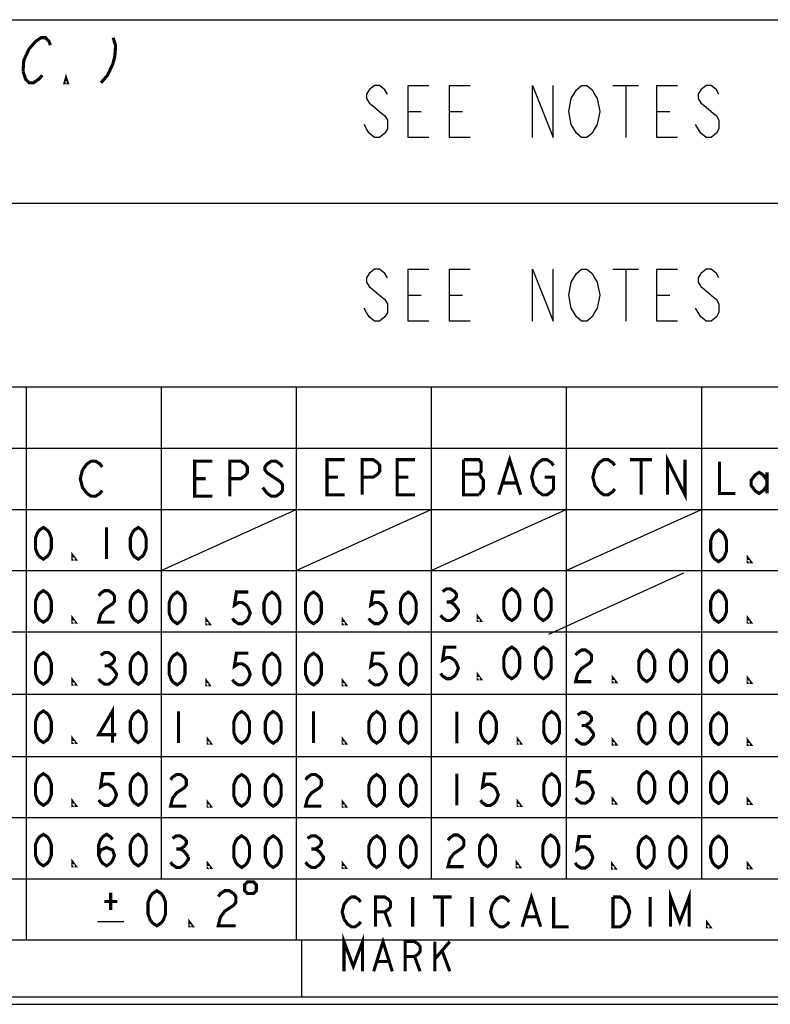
# Model space of a CAD drawing. Header units: millimetres. Extents: x 0 to 420, y 0 to 297.
# Tile 6 of 15: x 258 to 294, y 0 to 47. Entities that reach past the tile are written whole.
import ezdxf

# ---------------------------------------------------------------- set-up
doc = ezdxf.new("R2010")
doc.units = ezdxf.units.MM
doc.header["$LTSCALE"] = 23.1
doc.layers.get('0').update_dxf_attribs({"linetype": 'CONTINUOUS'})

msp = doc.modelspace()

# ---------------------------------------------------------------- linework, layer by layer
at = {"color": 7, "linetype": 'CONTINUOUS', "true_color": 0xf5f5f5}
for p, q in [((234.756, 47.473), (417.234, 47.473)), ((286.817, 44.296), (288.067, 44.296)), ((287.442, 44.296), (287.442, 41.796)), ((276.942, 43.046), (277.567, 43.046)), ((278.942, 43.046), (279.567, 43.046)), ((288.942, 43.046), (289.567, 43.046)), ((234.756, 38.619), (315.07, 38.619)), ((286.817, 35.442), (288.067, 35.442)), ((287.442, 35.442), (287.442, 32.942)), ((276.942, 34.192), (277.567, 34.192)), ((278.942, 34.192), (279.567, 34.192)), ((288.942, 34.192), (289.567, 34.192)), ((234.756, 29.765), (417.234, 29.765)), ((258.512, 29.765), (258.512, 3.102)), ((265.028, 29.765), (265.028, 6.053)), ((271.545, 29.765), (271.545, 3.102)), ((278.061, 29.765), (278.061, 6.053)), ((284.577, 29.765), (284.577, 6.053)), ((291.094, 29.765), (291.094, 6.053)), ((234.756, 26.814), (304.127, 26.814)), ((234.756, 23.863), (304.127, 23.863)), ((265.028, 20.911), (271.545, 23.863)), ((271.545, 20.911), (278.061, 23.863)), ((278.061, 20.911), (284.577, 23.863)), ((284.577, 20.911), (291.094, 23.863)), ((234.756, 20.911), (417.234, 20.911)), ((283.725, 17.854), (290.241, 20.805)), ((234.756, 17.96), (304.127, 17.96)), ((234.756, 14.958), (304.127, 14.958)), ((234.756, 11.955), (417.234, 11.955)), ((234.756, 9.004), (304.127, 9.004)), ((234.756, 6.053), (304.127, 6.053)), ((261.962, 3.985), (263.223, 3.985)), ((2.782, 3.102), (417.234, 3.102)), ((271.821, 0.358), (271.821, 3.102)), ((0, 0), (420, 0)), ((0.038, 0.358), (419.978, 0.358))]:
    msp.add_line(p, q, dxfattribs=at)
at = {"color": 7, "linetype": 'CONTINUOUS', "true_color": 0xf5f5f5, "const_width": 0.15}
for points in [[(258.361, 44.975), (258.397, 45.518), (258.652, 46.061), (258.809, 46.242), (258.966, 46.423), (259.232, 46.604), (259.449, 46.604), (259.617, 46.423), (259.678, 46.242)], [(262.707, 46.604), (262.827, 46.242), (262.79, 45.699), (262.693, 45.337), (262.439, 44.794), (262.125, 44.432)], [(259.29, 44.794), (259.132, 44.613), (258.867, 44.432), (258.65, 44.432), (258.481, 44.613), (258.361, 44.975)], [(260.496, 44.432), (260.387, 44.432), (260.436, 44.613), (260.496, 44.432)], [(261.23, 25.766), (261.442, 26.049), (261.654, 26.19), (261.865, 26.19), (262.077, 26.049), (262.183, 25.907)], [(267.49, 24.495), (266.643, 24.495), (266.643, 26.19), (267.49, 26.19)], [(268.338, 24.495), (268.338, 26.19), (268.868, 26.19), (269.079, 26.049), (269.185, 25.907), (269.185, 25.625), (269.079, 25.484), (268.868, 25.342), (268.338, 25.342)], [(270.88, 25.907), (270.774, 26.049), (270.562, 26.19), (270.35, 26.19), (270.139, 26.049), (270.033, 25.907), (270.033, 25.766), (270.139, 25.625), (270.35, 25.484), (270.562, 25.342), (270.774, 25.201), (270.88, 25.06), (270.88, 24.778), (270.774, 24.636), (270.562, 24.495), (270.35, 24.495), (270.139, 24.636)], [(273.877, 24.567), (273.03, 24.567), (273.03, 26.262), (273.877, 26.262)], [(274.725, 24.567), (274.725, 26.262), (275.254, 26.262), (275.466, 26.121), (275.572, 25.98), (275.572, 25.697), (275.466, 25.556), (275.254, 25.415), (274.725, 25.415)], [(277.267, 24.567), (276.419, 24.567), (276.419, 26.262), (277.267, 26.262)], [(279.619, 26.262), (279.619, 24.567), (280.36, 24.567)], [(280.36, 24.567), (280.572, 24.85), (280.572, 25.273), (280.466, 25.415), (280.36, 25.556), (280.466, 25.697), (280.466, 26.121), (280.36, 26.262), (279.619, 26.262)], [(281.314, 24.567), (281.843, 26.262), (282.373, 24.567)], [(283.538, 25.415), (283.962, 25.415), (283.962, 24.85), (283.856, 24.708), (283.644, 24.567), (283.432, 24.567), (283.221, 24.708), (283.115, 24.85), (283.009, 24.991), (282.903, 25.415), (283.009, 25.838), (283.221, 26.121)], [(283.221, 26.121), (283.432, 26.262), (283.644, 26.262), (283.856, 26.121), (283.962, 25.98)], [(285.961, 25.838), (286.173, 26.121), (286.385, 26.262), (286.596, 26.262), (286.808, 26.121), (286.914, 25.98)], [(287.656, 26.262), (288.715, 26.262)], [(288.185, 26.262), (288.185, 24.567)], [(289.456, 24.567), (289.456, 26.262), (290.304, 24.567), (290.304, 26.262)], [(291.973, 26.158), (291.973, 24.633), (292.735, 24.633)], [(261.442, 24.636), (261.23, 24.919), (261.124, 25.342), (261.23, 25.766)], [(286.173, 24.708), (285.961, 24.991), (285.855, 25.415), (285.961, 25.838)], [(294.261, 25.014), (294.07, 24.76), (293.879, 24.633), (293.689, 24.76), (293.498, 25.014), (293.498, 25.269), (293.689, 25.523), (293.879, 25.65), (294.07, 25.523), (294.261, 25.269)], [(294.261, 25.65), (294.261, 24.633)], [(266.643, 25.342), (267.173, 25.342)], [(273.03, 25.415), (273.56, 25.415)], [(276.419, 25.415), (276.949, 25.415)], [(279.619, 25.556), (280.36, 25.556)], [(281.526, 25.132), (282.161, 25.132)], [(262.183, 24.778), (262.077, 24.636), (261.865, 24.495), (261.654, 24.495), (261.442, 24.636)], [(270.139, 24.636), (269.927, 24.919)], [(286.914, 24.85), (286.808, 24.708), (286.596, 24.567), (286.385, 24.567), (286.173, 24.708)], [(259.343, 21.463), (259.152, 21.59), (259.057, 21.717), (258.961, 21.972), (258.961, 22.48), (259.057, 22.734), (259.152, 22.861), (259.343, 22.989), (259.533, 22.861), (259.629, 22.734), (259.724, 22.48), (259.724, 21.972), (259.629, 21.717), (259.533, 21.59), (259.343, 21.463)], [(262.393, 22.989), (262.393, 21.463)], [(263.919, 21.463), (263.728, 21.59), (263.633, 21.717), (263.537, 21.972), (263.537, 22.48), (263.633, 22.734), (263.728, 22.861), (263.919, 22.989), (264.109, 22.861), (264.205, 22.734), (264.3, 22.48), (264.3, 21.972), (264.205, 21.717), (264.109, 21.59), (263.919, 21.463)], [(291.925, 21.344), (291.734, 21.471), (291.639, 21.598), (291.543, 21.852), (291.543, 22.361), (291.639, 22.615), (291.734, 22.742), (291.925, 22.869), (292.115, 22.742), (292.211, 22.615), (292.306, 22.361), (292.306, 21.852), (292.211, 21.598), (292.115, 21.471), (291.925, 21.344)], [(260.868, 21.463), (260.773, 21.463), (260.773, 21.59), (260.868, 21.463)], [(293.45, 21.344), (293.355, 21.344), (293.355, 21.471), (293.45, 21.344)], [(259.343, 18.421), (259.152, 18.548), (259.057, 18.675), (258.961, 18.929), (258.961, 19.438), (259.057, 19.692), (259.152, 19.819), (259.343, 19.946), (259.533, 19.819), (259.629, 19.692), (259.724, 19.438), (259.724, 18.929), (259.629, 18.675), (259.533, 18.548), (259.343, 18.421)], [(262.012, 19.692), (262.107, 19.819), (262.298, 19.946), (262.489, 19.946), (262.679, 19.819), (262.775, 19.692), (262.775, 19.438), (262.679, 19.311), (262.489, 19.184), (262.298, 19.057), (262.107, 18.802), (262.012, 18.421), (262.775, 18.421)], [(263.919, 18.421), (263.728, 18.548), (263.633, 18.675), (263.537, 18.929), (263.537, 19.438), (263.633, 19.692), (263.728, 19.819), (263.919, 19.946), (264.109, 19.819), (264.205, 19.692), (264.3, 19.438), (264.3, 18.929), (264.205, 18.675), (264.109, 18.548), (263.919, 18.421)], [(265.797, 18.353), (265.606, 18.48), (265.511, 18.608), (265.415, 18.862), (265.415, 19.37), (265.511, 19.624), (265.606, 19.752), (265.797, 19.879), (265.987, 19.752), (266.083, 19.624), (266.178, 19.37), (266.178, 18.862), (266.083, 18.608), (265.987, 18.48), (265.797, 18.353)], [(269.229, 19.879), (268.657, 19.879), (268.561, 19.243), (268.752, 19.37), (268.943, 19.37), (269.133, 19.243), (269.229, 19.116), (269.324, 18.862), (269.229, 18.608), (269.133, 18.48), (268.943, 18.353), (268.752, 18.353), (268.561, 18.48), (268.466, 18.608)], [(270.373, 18.353), (270.182, 18.48), (270.087, 18.608), (269.991, 18.862), (269.991, 19.37), (270.087, 19.624), (270.182, 19.752), (270.373, 19.879), (270.563, 19.752), (270.659, 19.624), (270.754, 19.37), (270.754, 18.862), (270.659, 18.608), (270.563, 18.48), (270.373, 18.353)], [(272.376, 18.353), (272.185, 18.48), (272.09, 18.608), (271.994, 18.862), (271.994, 19.37), (272.09, 19.624), (272.185, 19.752), (272.376, 19.879), (272.566, 19.752), (272.662, 19.624), (272.757, 19.37), (272.757, 18.862), (272.662, 18.608), (272.566, 18.48), (272.376, 18.353)], [(275.808, 19.879), (275.236, 19.879), (275.14, 19.243), (275.331, 19.37), (275.522, 19.37), (275.712, 19.243), (275.808, 19.116), (275.903, 18.862), (275.808, 18.608), (275.712, 18.48), (275.522, 18.353), (275.331, 18.353), (275.14, 18.48), (275.045, 18.608)], [(276.952, 18.353), (276.761, 18.48), (276.666, 18.608), (276.57, 18.862), (276.57, 19.37), (276.666, 19.624), (276.761, 19.752), (276.952, 19.879), (277.142, 19.752), (277.238, 19.624), (277.333, 19.37), (277.333, 18.862), (277.238, 18.608), (277.142, 18.48), (276.952, 18.353)], [(278.606, 19.904), (278.797, 20.031), (278.987, 20.031), (279.178, 19.904), (279.273, 19.777), (279.273, 19.65), (279.178, 19.523), (278.987, 19.396), (279.178, 19.269), (279.273, 19.142), (279.369, 19.014), (279.369, 18.887), (279.273, 18.76), (279.178, 18.633), (278.987, 18.506), (278.797, 18.506), (278.606, 18.633), (278.511, 18.76)], [(281.943, 18.506), (281.752, 18.633), (281.657, 18.76), (281.561, 19.014), (281.561, 19.523), (281.657, 19.777), (281.752, 19.904), (281.943, 20.031), (282.133, 19.904), (282.229, 19.777), (282.324, 19.523), (282.324, 19.014), (282.229, 18.76), (282.133, 18.633), (281.943, 18.506)], [(283.468, 18.506), (283.277, 18.633), (283.182, 18.76), (283.087, 19.014), (283.087, 19.523), (283.182, 19.777), (283.277, 19.904), (283.468, 20.031), (283.659, 19.904), (283.754, 19.777), (283.849, 19.523), (283.849, 19.014), (283.754, 18.76), (283.659, 18.633), (283.468, 18.506)], [(291.925, 18.421), (291.734, 18.548), (291.639, 18.675), (291.543, 18.929), (291.543, 19.438), (291.639, 19.692), (291.734, 19.819), (291.925, 19.946), (292.115, 19.819), (292.211, 19.692), (292.306, 19.438), (292.306, 18.929), (292.211, 18.675), (292.115, 18.548), (291.925, 18.421)], [(278.797, 19.396), (278.987, 19.396)], [(260.868, 18.421), (260.773, 18.421), (260.773, 18.548), (260.868, 18.421)], [(267.322, 18.353), (267.227, 18.353), (267.227, 18.48), (267.322, 18.353)], [(273.901, 18.353), (273.806, 18.353), (273.806, 18.48), (273.901, 18.353)], [(280.417, 18.506), (280.322, 18.506), (280.322, 18.633), (280.417, 18.506)], [(293.45, 18.421), (293.355, 18.421), (293.355, 18.548), (293.45, 18.421)], [(279.273, 17.224), (278.701, 17.224), (278.606, 16.589), (278.797, 16.716), (278.987, 16.716), (279.178, 16.589), (279.273, 16.462), (279.369, 16.207), (279.273, 15.953), (279.178, 15.826), (278.987, 15.699), (278.797, 15.699), (278.606, 15.826), (278.511, 15.953)], [(281.943, 15.699), (281.752, 15.826), (281.657, 15.953), (281.561, 16.207), (281.561, 16.716), (281.657, 16.97), (281.752, 17.097), (281.943, 17.224), (282.133, 17.097), (282.229, 16.97), (282.324, 16.716), (282.324, 16.207), (282.229, 15.953), (282.133, 15.826), (281.943, 15.699)], [(283.468, 15.699), (283.277, 15.826), (283.182, 15.953), (283.087, 16.207), (283.087, 16.716), (283.182, 16.97), (283.277, 17.097), (283.468, 17.224), (283.659, 17.097), (283.754, 16.97), (283.849, 16.716), (283.849, 16.207), (283.754, 15.953), (283.659, 15.826), (283.468, 15.699)], [(285.027, 16.829), (285.122, 16.956), (285.313, 17.083), (285.504, 17.083), (285.694, 16.956), (285.79, 16.829), (285.79, 16.575), (285.694, 16.448), (285.504, 16.321), (285.313, 16.194), (285.122, 15.939), (285.027, 15.558), (285.79, 15.558)], [(288.459, 15.558), (288.268, 15.685), (288.173, 15.812), (288.078, 16.066), (288.078, 16.575), (288.173, 16.829), (288.268, 16.956), (288.459, 17.083), (288.65, 16.956), (288.745, 16.829), (288.84, 16.575), (288.84, 16.066), (288.745, 15.812), (288.65, 15.685), (288.459, 15.558)], [(289.984, 15.558), (289.794, 15.685), (289.698, 15.812), (289.603, 16.066), (289.603, 16.575), (289.698, 16.829), (289.794, 16.956), (289.984, 17.083), (290.175, 16.956), (290.27, 16.829), (290.366, 16.575), (290.366, 16.066), (290.27, 15.812), (290.175, 15.685), (289.984, 15.558)], [(291.925, 15.523), (291.734, 15.65), (291.639, 15.777), (291.543, 16.031), (291.543, 16.54), (291.639, 16.794), (291.734, 16.921), (291.925, 17.048), (292.115, 16.921), (292.211, 16.794), (292.306, 16.54), (292.306, 16.031), (292.211, 15.777), (292.115, 15.65), (291.925, 15.523)], [(259.343, 15.433), (259.152, 15.56), (259.057, 15.688), (258.961, 15.942), (258.961, 16.45), (259.057, 16.704), (259.152, 16.832), (259.343, 16.959), (259.533, 16.832), (259.629, 16.704), (259.724, 16.45), (259.724, 15.942), (259.629, 15.688), (259.533, 15.56), (259.343, 15.433)], [(262.107, 16.832), (262.298, 16.959), (262.489, 16.959), (262.679, 16.832), (262.775, 16.704), (262.775, 16.577), (262.679, 16.45), (262.489, 16.323), (262.679, 16.196), (262.775, 16.069), (262.87, 15.942), (262.87, 15.815)], [(263.919, 15.433), (263.728, 15.56), (263.633, 15.688), (263.537, 15.942), (263.537, 16.45), (263.633, 16.704), (263.728, 16.832), (263.919, 16.959), (264.109, 16.832), (264.205, 16.704), (264.3, 16.45), (264.3, 15.942), (264.205, 15.688), (264.109, 15.56), (263.919, 15.433)], [(265.797, 15.402), (265.606, 15.529), (265.511, 15.656), (265.415, 15.911), (265.415, 16.419), (265.511, 16.673), (265.606, 16.8), (265.797, 16.927), (265.987, 16.8), (266.083, 16.673), (266.178, 16.419), (266.178, 15.911), (266.083, 15.656), (265.987, 15.529), (265.797, 15.402)], [(269.229, 16.927), (268.657, 16.927), (268.561, 16.292), (268.752, 16.419), (268.943, 16.419), (269.133, 16.292), (269.229, 16.165), (269.324, 15.911), (269.229, 15.656), (269.133, 15.529), (268.943, 15.402), (268.752, 15.402), (268.561, 15.529), (268.466, 15.656)], [(270.373, 15.402), (270.182, 15.529), (270.087, 15.656), (269.991, 15.911), (269.991, 16.419), (270.087, 16.673), (270.182, 16.8), (270.373, 16.927), (270.563, 16.8), (270.659, 16.673), (270.754, 16.419), (270.754, 15.911), (270.659, 15.656), (270.563, 15.529), (270.373, 15.402)], [(272.376, 15.402), (272.185, 15.529), (272.09, 15.656), (271.994, 15.911), (271.994, 16.419), (272.09, 16.673), (272.185, 16.8), (272.376, 16.927), (272.566, 16.8), (272.662, 16.673), (272.757, 16.419), (272.757, 15.911), (272.662, 15.656), (272.566, 15.529), (272.376, 15.402)], [(275.808, 16.927), (275.236, 16.927), (275.14, 16.292), (275.331, 16.419), (275.522, 16.419), (275.712, 16.292), (275.808, 16.165), (275.903, 15.911), (275.808, 15.656), (275.712, 15.529), (275.522, 15.402), (275.331, 15.402), (275.14, 15.529), (275.045, 15.656)], [(276.952, 15.402), (276.761, 15.529), (276.666, 15.656), (276.57, 15.911), (276.57, 16.419), (276.666, 16.673), (276.761, 16.8), (276.952, 16.927), (277.142, 16.8), (277.238, 16.673), (277.333, 16.419), (277.333, 15.911), (277.238, 15.656), (277.142, 15.529), (276.952, 15.402)], [(262.298, 16.323), (262.489, 16.323)], [(260.868, 15.433), (260.773, 15.433), (260.773, 15.56), (260.868, 15.433)], [(262.87, 15.815), (262.679, 15.56), (262.489, 15.433), (262.298, 15.433), (262.107, 15.56), (262.012, 15.688)], [(267.322, 15.402), (267.227, 15.402), (267.227, 15.529), (267.322, 15.402)], [(273.901, 15.402), (273.806, 15.402), (273.806, 15.529), (273.901, 15.402)], [(280.417, 15.699), (280.322, 15.699), (280.322, 15.826), (280.417, 15.699)], [(286.934, 15.558), (286.838, 15.558), (286.838, 15.685), (286.934, 15.558)], [(293.45, 15.523), (293.355, 15.523), (293.355, 15.65), (293.45, 15.523)], [(262.679, 12.62), (262.679, 14.145), (262.012, 13.001), (262.87, 13.001)], [(259.343, 12.62), (259.152, 12.747), (259.057, 12.874), (258.961, 13.129), (258.961, 13.637), (259.057, 13.891), (259.152, 14.018), (259.343, 14.145), (259.533, 14.018), (259.629, 13.891), (259.724, 13.637), (259.724, 13.129), (259.629, 12.874), (259.533, 12.747), (259.343, 12.62)], [(263.919, 12.62), (263.728, 12.747), (263.633, 12.874), (263.537, 13.129), (263.537, 13.637), (263.633, 13.891), (263.728, 14.018), (263.919, 14.145), (264.109, 14.018), (264.205, 13.891), (264.3, 13.637), (264.3, 13.129), (264.205, 12.874), (264.109, 12.747), (263.919, 12.62)], [(265.859, 14.118), (265.859, 12.592)], [(268.91, 12.592), (268.719, 12.719), (268.624, 12.846), (268.529, 13.101), (268.529, 13.609), (268.624, 13.863), (268.719, 13.99), (268.91, 14.118), (269.101, 13.99), (269.196, 13.863), (269.291, 13.609), (269.291, 13.101), (269.196, 12.846), (269.101, 12.719), (268.91, 12.592)], [(270.435, 12.592), (270.245, 12.719), (270.149, 12.846), (270.054, 13.101), (270.054, 13.609), (270.149, 13.863), (270.245, 13.99), (270.435, 14.118), (270.626, 13.99), (270.721, 13.863), (270.817, 13.609), (270.817, 13.101), (270.721, 12.846), (270.626, 12.719), (270.435, 12.592)], [(272.376, 14.118), (272.376, 12.592)], [(275.426, 12.592), (275.236, 12.719), (275.14, 12.846), (275.045, 13.101), (275.045, 13.609), (275.14, 13.863), (275.236, 13.99), (275.426, 14.118), (275.617, 13.99), (275.712, 13.863), (275.808, 13.609), (275.808, 13.101), (275.712, 12.846), (275.617, 12.719), (275.426, 12.592)], [(276.952, 12.592), (276.761, 12.719), (276.666, 12.846), (276.57, 13.101), (276.57, 13.609), (276.666, 13.863), (276.761, 13.99), (276.952, 14.118), (277.142, 13.99), (277.238, 13.863), (277.333, 13.609), (277.333, 13.101), (277.238, 12.846), (277.142, 12.719), (276.952, 12.592)], [(279.293, 14.115), (279.293, 12.59)], [(280.818, 12.59), (280.628, 12.717), (280.532, 12.844), (280.437, 13.098), (280.437, 13.607), (280.532, 13.861), (280.628, 13.988), (280.818, 14.115), (281.009, 13.988), (281.104, 13.861), (281.2, 13.607), (281.2, 13.098), (281.104, 12.844), (281.009, 12.717), (280.818, 12.59)], [(283.869, 12.59), (283.678, 12.717), (283.583, 12.844), (283.488, 13.098), (283.488, 13.607), (283.583, 13.861), (283.678, 13.988), (283.869, 14.115), (284.06, 13.988), (284.155, 13.861), (284.25, 13.607), (284.25, 13.098), (284.155, 12.844), (284.06, 12.717), (283.869, 12.59)], [(285.122, 13.951), (285.313, 14.078), (285.504, 14.078), (285.694, 13.951), (285.79, 13.823), (285.79, 13.696), (285.694, 13.569), (285.504, 13.442), (285.694, 13.315), (285.79, 13.188), (285.885, 13.061), (285.885, 12.934), (285.79, 12.807), (285.694, 12.679), (285.504, 12.552), (285.313, 12.552), (285.122, 12.679), (285.027, 12.807)], [(288.459, 12.552), (288.268, 12.679), (288.173, 12.807), (288.078, 13.061), (288.078, 13.569), (288.173, 13.823), (288.268, 13.951), (288.459, 14.078), (288.65, 13.951), (288.745, 13.823), (288.84, 13.569), (288.84, 13.061), (288.745, 12.807), (288.65, 12.679), (288.459, 12.552)], [(289.984, 12.552), (289.794, 12.679), (289.698, 12.807), (289.603, 13.061), (289.603, 13.569), (289.698, 13.823), (289.794, 13.951), (289.984, 14.078), (290.175, 13.951), (290.27, 13.823), (290.366, 13.569), (290.366, 13.061), (290.27, 12.807), (290.175, 12.679), (289.984, 12.552)], [(291.925, 12.531), (291.734, 12.658), (291.639, 12.785), (291.543, 13.039), (291.543, 13.547), (291.639, 13.802), (291.734, 13.929), (291.925, 14.056), (292.115, 13.929), (292.211, 13.802), (292.306, 13.547), (292.306, 13.039), (292.211, 12.785), (292.115, 12.658), (291.925, 12.531)], [(285.313, 13.442), (285.504, 13.442)], [(260.868, 12.62), (260.773, 12.62), (260.773, 12.747), (260.868, 12.62)], [(267.385, 12.592), (267.289, 12.592), (267.289, 12.719), (267.385, 12.592)], [(273.901, 12.592), (273.806, 12.592), (273.806, 12.719), (273.901, 12.592)], [(282.344, 12.59), (282.248, 12.59), (282.248, 12.717), (282.344, 12.59)], [(286.934, 12.552), (286.838, 12.552), (286.838, 12.679), (286.934, 12.552)], [(293.45, 12.531), (293.355, 12.531), (293.355, 12.658), (293.45, 12.531)], [(259.343, 9.596), (259.152, 9.723), (259.057, 9.85), (258.961, 10.105), (258.961, 10.613), (259.057, 10.867), (259.152, 10.994), (259.343, 11.122), (259.533, 10.994), (259.629, 10.867), (259.724, 10.613), (259.724, 10.105), (259.629, 9.85), (259.533, 9.723), (259.343, 9.596)], [(262.775, 11.122), (262.203, 11.122), (262.107, 10.486), (262.298, 10.613), (262.489, 10.613), (262.679, 10.486), (262.775, 10.359), (262.87, 10.105), (262.775, 9.85), (262.679, 9.723), (262.489, 9.596), (262.298, 9.596), (262.107, 9.723), (262.012, 9.85)], [(263.919, 9.596), (263.728, 9.723), (263.633, 9.85), (263.537, 10.105), (263.537, 10.613), (263.633, 10.867), (263.728, 10.994), (263.919, 11.122), (264.109, 10.994), (264.205, 10.867), (264.3, 10.613), (264.3, 10.105), (264.205, 9.85), (264.109, 9.723), (263.919, 9.596)], [(265.478, 10.824), (265.573, 10.951), (265.764, 11.079), (265.955, 11.079), (266.145, 10.951), (266.241, 10.824), (266.241, 10.57), (266.145, 10.443), (265.955, 10.316), (265.764, 10.189), (265.573, 9.935), (265.478, 9.553), (266.241, 9.553)], [(268.91, 9.553), (268.719, 9.68), (268.624, 9.807), (268.529, 10.062), (268.529, 10.57), (268.624, 10.824), (268.719, 10.951), (268.91, 11.079), (269.101, 10.951), (269.196, 10.824), (269.291, 10.57), (269.291, 10.062), (269.196, 9.807), (269.101, 9.68), (268.91, 9.553)], [(270.435, 9.553), (270.245, 9.68), (270.149, 9.807), (270.054, 10.062), (270.054, 10.57), (270.149, 10.824), (270.245, 10.951), (270.435, 11.079), (270.626, 10.951), (270.721, 10.824), (270.817, 10.57), (270.817, 10.062), (270.721, 9.807), (270.626, 9.68), (270.435, 9.553)], [(271.994, 10.824), (272.09, 10.951), (272.28, 11.079), (272.471, 11.079), (272.662, 10.951), (272.757, 10.824), (272.757, 10.57), (272.662, 10.443), (272.471, 10.316), (272.28, 10.189), (272.09, 9.935), (271.994, 9.553), (272.757, 9.553)], [(275.426, 9.553), (275.236, 9.68), (275.14, 9.807), (275.045, 10.062), (275.045, 10.57), (275.14, 10.824), (275.236, 10.951), (275.426, 11.079), (275.617, 10.951), (275.712, 10.824), (275.808, 10.57), (275.808, 10.062), (275.712, 9.807), (275.617, 9.68), (275.426, 9.553)], [(276.952, 9.553), (276.761, 9.68), (276.666, 9.807), (276.57, 10.062), (276.57, 10.57), (276.666, 10.824), (276.761, 10.951), (276.952, 11.079), (277.142, 10.951), (277.238, 10.824), (277.333, 10.57), (277.333, 10.062), (277.238, 9.807), (277.142, 9.68), (276.952, 9.553)], [(279.293, 11.113), (279.293, 9.588)], [(281.2, 11.113), (280.628, 11.113), (280.532, 10.477), (280.723, 10.604), (280.914, 10.604), (281.104, 10.477), (281.2, 10.35), (281.295, 10.096), (281.2, 9.842), (281.104, 9.715), (280.914, 9.588), (280.723, 9.588), (280.532, 9.715), (280.437, 9.842)], [(283.869, 9.588), (283.678, 9.715), (283.583, 9.842), (283.488, 10.096), (283.488, 10.604), (283.583, 10.859), (283.678, 10.986), (283.869, 11.113), (284.06, 10.986), (284.155, 10.859), (284.25, 10.604), (284.25, 10.096), (284.155, 9.842), (284.06, 9.715), (283.869, 9.588)], [(285.79, 11.219), (285.218, 11.219), (285.122, 10.584), (285.313, 10.711), (285.504, 10.711), (285.694, 10.584), (285.79, 10.457), (285.885, 10.203), (285.79, 9.948), (285.694, 9.821), (285.504, 9.694), (285.313, 9.694), (285.122, 9.821), (285.027, 9.948)], [(288.459, 9.694), (288.268, 9.821), (288.173, 9.948), (288.078, 10.203), (288.078, 10.711), (288.173, 10.965), (288.268, 11.092), (288.459, 11.219), (288.65, 11.092), (288.745, 10.965), (288.84, 10.711), (288.84, 10.203), (288.745, 9.948), (288.65, 9.821), (288.459, 9.694)], [(289.984, 9.694), (289.794, 9.821), (289.698, 9.948), (289.603, 10.203), (289.603, 10.711), (289.698, 10.965), (289.794, 11.092), (289.984, 11.219), (290.175, 11.092), (290.27, 10.965), (290.366, 10.711), (290.366, 10.203), (290.27, 9.948), (290.175, 9.821), (289.984, 9.694)], [(291.925, 9.686), (291.734, 9.813), (291.639, 9.94), (291.543, 10.194), (291.543, 10.703), (291.639, 10.957), (291.734, 11.084), (291.925, 11.211), (292.115, 11.084), (292.211, 10.957), (292.306, 10.703), (292.306, 10.194), (292.211, 9.94), (292.115, 9.813), (291.925, 9.686)], [(286.934, 9.694), (286.838, 9.694), (286.838, 9.821), (286.934, 9.694)], [(293.45, 9.686), (293.355, 9.686), (293.355, 9.813), (293.45, 9.686)], [(260.868, 9.596), (260.773, 9.596), (260.773, 9.723), (260.868, 9.596)], [(267.385, 9.553), (267.289, 9.553), (267.289, 9.68), (267.385, 9.553)], [(273.901, 9.553), (273.806, 9.553), (273.806, 9.68), (273.901, 9.553)], [(282.344, 9.588), (282.248, 9.588), (282.248, 9.715), (282.344, 9.588)], [(259.343, 6.674), (259.152, 6.801), (259.057, 6.928), (258.961, 7.183), (258.961, 7.691), (259.057, 7.945), (259.152, 8.072), (259.343, 8.2), (259.533, 8.072), (259.629, 7.945), (259.724, 7.691), (259.724, 7.183), (259.629, 6.928), (259.533, 6.801), (259.343, 6.674)], [(262.012, 7.183), (262.107, 7.437), (262.393, 7.564), (262.679, 7.437), (262.775, 7.183), (262.679, 6.928), (262.584, 6.801), (262.393, 6.674), (262.203, 6.801), (262.107, 6.928), (262.012, 7.183), (262.012, 7.691), (262.107, 7.945), (262.203, 8.072), (262.393, 8.2), (262.584, 8.072), (262.679, 7.945)], [(263.919, 6.674), (263.728, 6.801), (263.633, 6.928), (263.537, 7.183), (263.537, 7.691), (263.633, 7.945), (263.728, 8.072), (263.919, 8.2), (264.109, 8.072), (264.205, 7.945), (264.3, 7.691), (264.3, 7.183), (264.205, 6.928), (264.109, 6.801), (263.919, 6.674)], [(265.573, 7.997), (265.764, 8.124), (265.955, 8.124), (266.145, 7.997), (266.241, 7.87), (266.241, 7.743), (266.145, 7.616), (265.955, 7.488), (266.145, 7.361), (266.336, 7.107)], [(268.91, 6.599), (268.719, 6.726), (268.624, 6.853), (268.529, 7.107), (268.529, 7.616), (268.624, 7.87), (268.719, 7.997), (268.91, 8.124), (269.101, 7.997), (269.196, 7.87), (269.291, 7.616), (269.291, 7.107), (269.196, 6.853), (269.101, 6.726), (268.91, 6.599)], [(270.435, 6.599), (270.245, 6.726), (270.149, 6.853), (270.054, 7.107), (270.054, 7.616), (270.149, 7.87), (270.245, 7.997), (270.435, 8.124), (270.626, 7.997), (270.721, 7.87), (270.817, 7.616), (270.817, 7.107), (270.721, 6.853), (270.626, 6.726), (270.435, 6.599)], [(272.09, 7.997), (272.28, 8.124), (272.471, 8.124), (272.662, 7.997), (272.757, 7.87), (272.757, 7.743), (272.662, 7.616), (272.471, 7.488), (272.662, 7.361), (272.757, 7.234), (272.852, 7.107), (272.852, 6.98), (272.757, 6.853), (272.662, 6.726), (272.471, 6.599), (272.28, 6.599), (272.09, 6.726), (271.994, 6.853)], [(275.426, 6.599), (275.236, 6.726), (275.14, 6.853), (275.045, 7.107), (275.045, 7.616), (275.14, 7.87), (275.236, 7.997), (275.426, 8.124), (275.617, 7.997), (275.712, 7.87), (275.808, 7.616), (275.808, 7.107), (275.712, 6.853), (275.617, 6.726), (275.426, 6.599)], [(276.952, 6.599), (276.761, 6.726), (276.666, 6.853), (276.57, 7.107), (276.57, 7.616), (276.666, 7.87), (276.761, 7.997), (276.952, 8.124), (277.142, 7.997), (277.238, 7.87), (277.333, 7.616), (277.333, 7.107), (277.238, 6.853), (277.142, 6.726), (276.952, 6.599)], [(278.866, 7.907), (278.962, 8.035), (279.152, 8.162), (279.343, 8.162), (279.534, 8.035), (279.629, 7.907), (279.629, 7.653), (279.534, 7.526), (279.343, 7.399), (279.152, 7.272), (278.962, 7.018), (278.866, 6.636), (279.629, 6.636)], [(280.773, 6.636), (280.582, 6.763), (280.487, 6.891), (280.392, 7.145), (280.392, 7.653), (280.487, 7.907), (280.582, 8.035), (280.773, 8.162), (280.964, 8.035), (281.059, 7.907), (281.154, 7.653), (281.154, 7.145), (281.059, 6.891), (280.964, 6.763), (280.773, 6.636)], [(283.824, 6.636), (283.633, 6.763), (283.538, 6.891), (283.442, 7.145), (283.442, 7.653), (283.538, 7.907), (283.633, 8.035), (283.824, 8.162), (284.014, 8.035), (284.11, 7.907), (284.205, 7.653), (284.205, 7.145), (284.11, 6.891), (284.014, 6.763), (283.824, 6.636)], [(285.762, 8.096), (285.19, 8.096), (285.095, 7.46), (285.286, 7.587), (285.476, 7.587), (285.667, 7.46), (285.762, 7.333), (285.858, 7.079), (285.762, 6.825), (285.667, 6.697), (285.476, 6.57), (285.286, 6.57), (285.095, 6.697), (285, 6.825)], [(288.432, 6.57), (288.241, 6.697), (288.146, 6.825), (288.05, 7.079), (288.05, 7.587), (288.146, 7.841), (288.241, 7.969), (288.432, 8.096), (288.622, 7.969), (288.718, 7.841), (288.813, 7.587), (288.813, 7.079), (288.718, 6.825), (288.622, 6.697), (288.432, 6.57)], [(289.957, 6.57), (289.766, 6.697), (289.671, 6.825), (289.576, 7.079), (289.576, 7.587), (289.671, 7.841), (289.766, 7.969), (289.957, 8.096), (290.148, 7.969), (290.243, 7.841), (290.338, 7.587), (290.338, 7.079), (290.243, 6.825), (290.148, 6.697), (289.957, 6.57)], [(291.925, 6.585), (291.734, 6.712), (291.639, 6.839), (291.543, 7.093), (291.543, 7.602), (291.639, 7.856), (291.734, 7.983), (291.925, 8.11), (292.115, 7.983), (292.211, 7.856), (292.306, 7.602), (292.306, 7.093), (292.211, 6.839), (292.115, 6.712), (291.925, 6.585)], [(266.336, 7.107), (266.336, 6.98), (266.241, 6.853), (266.145, 6.726), (265.955, 6.599), (265.764, 6.599), (265.573, 6.726), (265.478, 6.853)], [(265.764, 7.488), (265.955, 7.488)], [(272.28, 7.488), (272.471, 7.488)], [(260.868, 6.674), (260.773, 6.674), (260.773, 6.801), (260.868, 6.674)], [(267.385, 6.599), (267.289, 6.599), (267.289, 6.726), (267.385, 6.599)], [(273.901, 6.599), (273.806, 6.599), (273.806, 6.726), (273.901, 6.599)], [(282.298, 6.636), (282.203, 6.636), (282.203, 6.763), (282.298, 6.636)], [(286.906, 6.57), (286.811, 6.57), (286.811, 6.697), (286.906, 6.57)], [(293.45, 6.585), (293.355, 6.585), (293.355, 6.712), (293.45, 6.585)], [(269.053, 5.762), (269.053, 5.48), (269.194, 5.338), (269.476, 5.338), (269.618, 5.48), (269.618, 5.762), (269.476, 5.903), (269.194, 5.903), (269.053, 5.762)], [(262.592, 5.38), (262.592, 4.539)], [(264.816, 3.785), (264.604, 3.926), (264.498, 4.067), (264.392, 4.35), (264.392, 4.915), (264.498, 5.197), (264.604, 5.338), (264.816, 5.48), (265.028, 5.338), (265.133, 5.197), (265.239, 4.915), (265.239, 4.35), (265.133, 4.067), (265.028, 3.926), (264.816, 3.785)], [(267.782, 5.197), (267.888, 5.338), (268.099, 5.48), (268.311, 5.48), (268.523, 5.338), (268.629, 5.197), (268.629, 4.915), (268.523, 4.773), (268.311, 4.632), (268.099, 4.491), (267.888, 4.209), (267.782, 3.785), (268.629, 3.785)], [(274.029, 5.053), (274.208, 5.172), (274.387, 5.172), (274.566, 5.053), (274.656, 4.934)], [(275.372, 3.74), (275.372, 5.172), (275.819, 5.172), (275.998, 5.053), (276.088, 4.934), (276.088, 4.695), (275.998, 4.576), (275.819, 4.456), (275.372, 4.456)], [(277.162, 5.172), (277.162, 3.74)], [(278.147, 5.172), (279.042, 5.172)], [(278.595, 5.172), (278.595, 3.74)], [(280.027, 5.172), (280.027, 3.74)], [(281.012, 4.814), (281.191, 5.053), (281.37, 5.172), (281.549, 5.172), (281.728, 5.053), (281.818, 4.934)], [(282.444, 3.74), (282.892, 5.172), (283.34, 3.74)], [(283.966, 5.172), (283.966, 3.74), (284.683, 3.74)], [(286.831, 5.172), (287.189, 5.172), (287.368, 5.053)], [(287.547, 4.098), (287.368, 3.859), (287.189, 3.74), (286.831, 3.74), (286.831, 5.172)], [(288.622, 5.172), (288.622, 3.74)], [(289.606, 3.74), (289.606, 5.172), (290.054, 3.979), (290.502, 5.172), (290.502, 3.74)], [(262.277, 4.96), (262.908, 4.96)], [(273.85, 4.098), (273.76, 4.456), (273.85, 4.814), (274.029, 5.053)], [(281.191, 3.859), (281.012, 4.098), (280.922, 4.456), (281.012, 4.814)], [(287.368, 5.053), (287.547, 4.814), (287.637, 4.456), (287.547, 4.098)], [(275.819, 4.456), (276.088, 3.74)], [(282.623, 4.217), (283.161, 4.217)], [(266.511, 3.785), (266.405, 3.785), (266.405, 3.926), (266.511, 3.785)], [(274.656, 3.979), (274.566, 3.859), (274.387, 3.74), (274.208, 3.74), (274.029, 3.859), (273.85, 4.098)], [(281.818, 3.979), (281.728, 3.859), (281.549, 3.74), (281.37, 3.74), (281.191, 3.859)], [(291.486, 3.74), (291.397, 3.74), (291.397, 3.859), (291.486, 3.74)], [(273.85, 1.591), (273.85, 3.024), (274.298, 1.83), (274.745, 3.024), (274.745, 1.591)], [(275.282, 1.591), (275.73, 3.024), (276.178, 1.591)], [(276.804, 1.591), (276.804, 3.024), (277.252, 3.024), (277.431, 2.904), (277.52, 2.785), (277.52, 2.546), (277.431, 2.427), (277.252, 2.308), (276.804, 2.308)], [(278.237, 3.024), (278.237, 1.591)], [(278.237, 2.188), (278.953, 3.024)], [(277.252, 2.308), (277.52, 1.591)], [(278.595, 2.546), (278.953, 1.591)], [(275.461, 2.069), (275.998, 2.069)]]:
    msp.add_lwpolyline(points, dxfattribs=at)
at = {"color": 7, "linetype": 'CONTINUOUS', "true_color": 0xf5f5f5}
for points in [[(275.942, 43.879), (275.817, 44.087), (275.567, 44.296), (275.317, 44.296), (275.067, 44.087), (274.942, 43.879), (274.942, 43.671), (275.067, 43.462), (275.317, 43.254), (275.567, 43.046), (275.817, 42.837), (275.942, 42.629), (275.942, 42.212), (275.817, 42.004), (275.567, 41.796), (275.317, 41.796), (275.067, 42.004), (274.942, 42.212), (274.817, 42.421)], [(277.942, 41.796), (276.942, 41.796), (276.942, 44.296), (277.942, 44.296)], [(279.942, 41.796), (278.942, 41.796), (278.942, 44.296), (279.942, 44.296)], [(282.942, 41.796), (282.942, 44.296), (283.942, 41.796), (283.942, 44.296)], [(285.942, 42.212), (285.817, 42.004), (285.567, 41.796), (285.317, 41.796), (285.067, 42.004), (284.942, 42.212), (284.817, 42.421), (284.692, 43.046), (284.817, 43.671), (284.942, 43.879), (285.067, 44.087), (285.317, 44.296), (285.567, 44.296), (285.817, 44.087), (285.942, 43.879), (286.067, 43.671), (286.192, 43.046), (286.067, 42.421), (285.942, 42.212)], [(289.942, 41.796), (288.942, 41.796), (288.942, 44.296), (289.942, 44.296)], [(291.942, 43.879), (291.817, 44.087), (291.567, 44.296), (291.317, 44.296), (291.067, 44.087), (290.942, 43.879), (290.942, 43.671), (291.067, 43.462), (291.317, 43.254), (291.567, 43.046), (291.817, 42.837), (291.942, 42.629), (291.942, 42.212), (291.817, 42.004), (291.567, 41.796), (291.317, 41.796), (291.067, 42.004), (290.942, 42.212), (290.817, 42.421)], [(275.942, 35.025), (275.817, 35.234), (275.567, 35.442), (275.317, 35.442), (275.067, 35.234), (274.942, 35.025), (274.942, 34.817), (275.067, 34.609), (275.317, 34.4), (275.567, 34.192), (275.817, 33.984), (275.942, 33.775), (275.942, 33.359), (275.817, 33.15), (275.567, 32.942), (275.317, 32.942), (275.067, 33.15), (274.942, 33.359), (274.817, 33.567)], [(277.942, 32.942), (276.942, 32.942), (276.942, 35.442), (277.942, 35.442)], [(279.942, 32.942), (278.942, 32.942), (278.942, 35.442), (279.942, 35.442)], [(282.942, 32.942), (282.942, 35.442), (283.942, 32.942), (283.942, 35.442)], [(285.942, 33.359), (285.817, 33.15), (285.567, 32.942), (285.317, 32.942), (285.067, 33.15), (284.942, 33.359), (284.817, 33.567), (284.692, 34.192), (284.817, 34.817), (284.942, 35.025), (285.067, 35.234), (285.317, 35.442), (285.567, 35.442), (285.817, 35.234), (285.942, 35.025), (286.067, 34.817), (286.192, 34.192), (286.067, 33.567), (285.942, 33.359)], [(289.942, 32.942), (288.942, 32.942), (288.942, 35.442), (289.942, 35.442)], [(291.942, 35.025), (291.817, 35.234), (291.567, 35.442), (291.317, 35.442), (291.067, 35.234), (290.942, 35.025), (290.942, 34.817), (291.067, 34.609), (291.317, 34.4), (291.567, 34.192), (291.817, 33.984), (291.942, 33.775), (291.942, 33.359), (291.817, 33.15), (291.567, 32.942), (291.317, 32.942), (291.067, 33.15), (290.942, 33.359), (290.817, 33.567)]]:
    msp.add_lwpolyline(points, dxfattribs=at)

doc.saveas('drawing.dxf')
